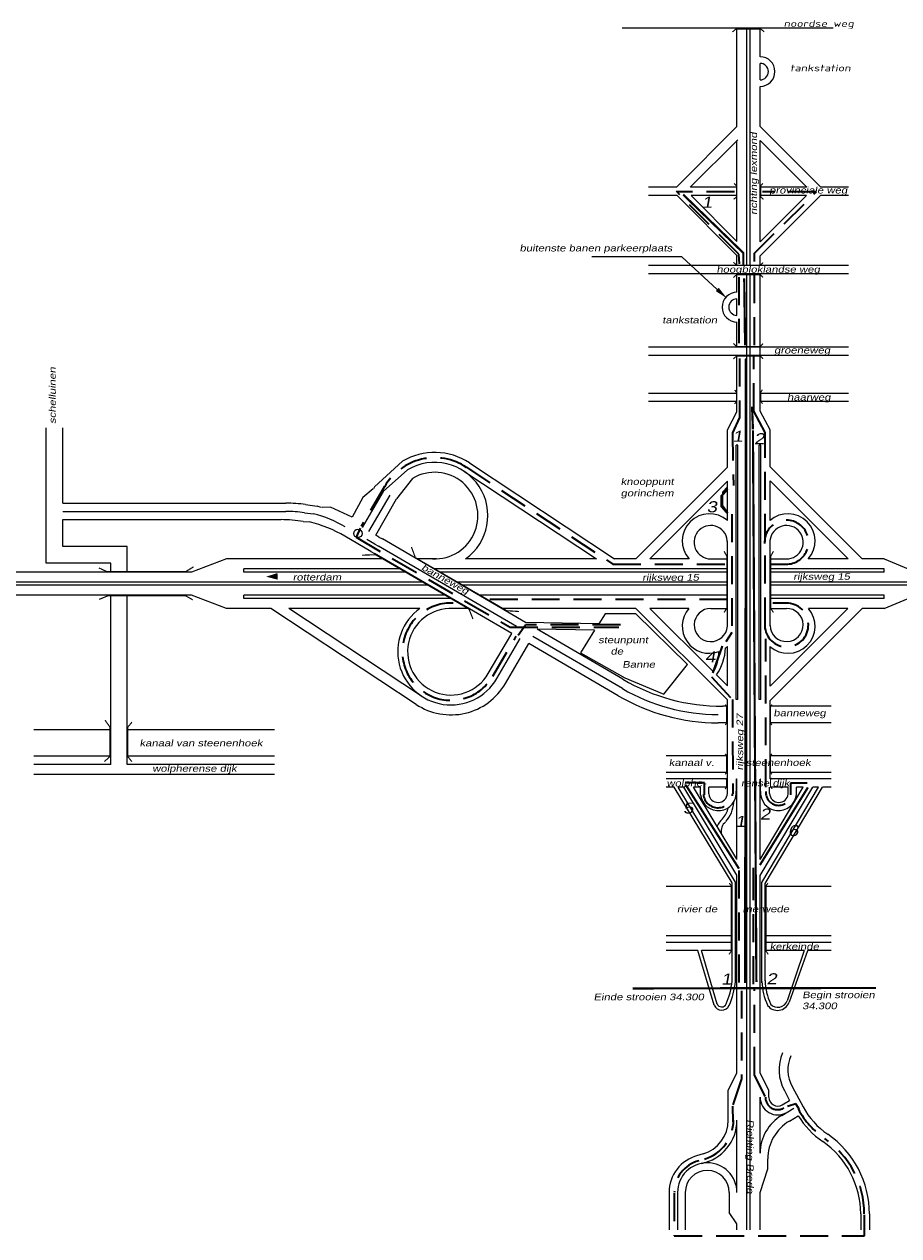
# Model space of a CAD drawing. Header units: metres. Extents: x 534 to 2631, y -2348 to -1484.
# Tile 5 of 10: x 1679 to 1878, y -1996 to -1720. Entities that reach past the tile are written whole.
import ezdxf

# ---------------------------------------------------------------- set-up
doc = ezdxf.new("R2010")
doc.units = ezdxf.units.M
for name, pattern in [('135-8$0$DASHDOT', [25.4, 12.7, -6.35, 0, -6.35]), ('DASHDOT', [1, 0.5, -0.25, 0, -0.25]), ('DASHED', [19.05, 12.7, -6.35])]:
    doc.linetypes.add(name, pattern=pattern)
doc.layers.get('0').update_dxf_attribs({"lineweight": 0})
for name, color, linetype, lineweight in [('135-8$0$STROOI', 7, 'Continuous', 0), ('135-8$0$TEXT', 178, 'Continuous', 0), ('ROUTE4RIJDEN', 10, 'DASHED', 35), ('ROUTE4STROOIEN', 90, 'Continuous', 0), ('ROUTE4TEXT', 4, 'DASHDOT', 0), ('STROOI', 7, 'Continuous', 0), ('Text', 7, 'Continuous', 0)]:
    doc.layers.add(name, color=color, linetype=linetype, lineweight=lineweight)
doc.styles.add('135-8$0$ISO25', font='ISO9.SHX', dxfattribs={"width": 1.5, "oblique": 10})
doc.styles.add('ISO25', font='ARIALN.TTF', dxfattribs={"width": 1.5, "oblique": 10})

msp = doc.modelspace()

# ---------------------------------------------------------------- linework, layer by layer
at = {"color": 0, "ltscale": 0.5}
for p, q in [((1764.91, -1819.76), (1758.56, -1825.57)), ((1760.54, -1826.65), (1766.05, -1821.7)), ((1767.2, -1823.64), (1763.57, -1828.3)), ((1742.92, -1829.61), (1745.54, -1829.97)), ((1742.66, -1831.47), (1744.7, -1831.69)), ((1742.38, -1833.44), (1743.79, -1833.53)), ((1759.58, -1836.96), (1760.4, -1837.38)), ((1757.73, -1840.22), (1758.59, -1840.67)), ((1758.65, -1838.59), (1759.5, -1839.03))]:
    msp.add_line(p, q, dxfattribs=at)
at = {"lineweight": -3, "ltscale": 0.5}
for p, q in [((1758.27, -1826.05), (1755.91, -1827.95)), ((1755.91, -1827.95), (1753.48, -1832.48)), ((1758.84, -1836.53), (1763.57, -1828.3)), ((1748.55, -1830.18), (1746.65, -1830.25)), ((1753.48, -1832.48), (1748.55, -1830.18))]:
    msp.add_line(p, q, dxfattribs=at)
msp.add_circle((1754.79, -1836.15), 0.94, dxfattribs=at)
at = {"layer": '135-8$0$STROOI', "color": 7}
for p, q in [((1862.75, -1721.43), (1814.82, -1721.43)), ((1840.92, -1741.79), (1840.92, -1721.43)), ((1843.17, -1741.76), (1843.17, -1721.43)), ((1843.92, -1741.75), (1843.92, -1721.43)), ((1846.17, -1727.89), (1846.17, -1721.43)), ((1846.16, -1727.19), (1846.16, -1723.44)), ((1846.17, -1727.89), (1846.17, -1727.38)), ((1846.17, -1733.14), (1846.17, -1729.39)), ((1846.17, -1741.73), (1846.17, -1734.64))]:
    msp.add_line(p, q, dxfattribs=at)
msp.add_lwpolyline([(1847.11, -1722.22, 0.263, 0.263, 0), (1846.32, -1721.59, 0.263, 0.263, 0), (1840.68, -1721.59, 0.263, 0.263, 0), (1839.89, -1722.25, 0.263, 0.263, 0)], format="xyseb", dxfattribs=at)
for radius in [3.38, 1.88]:
    msp.add_arc((1846.16, -1731.26), radius, 270, 90, dxfattribs=at)
at = {"layer": 'ROUTE4RIJDEN', "ltscale": 0.5}
for p, q in [((1841.33, -1772.75), (1827.14, -1758.45)), ((1840.36, -1758.57), (1827.14, -1758.57)), ((1844.88, -1772.51), (1858.95, -1758.57)), ((1858.95, -1758.57), (1846.72, -1758.57)), ((1841.46, -1774.95), (1841.33, -1772.75)), ((1844.88, -1793.41), (1844.88, -1772.51)), ((1841.33, -1777.92), (1841.33, -1792.95)), ((1841.46, -1796.4), (1841.46, -1809.84)), ((1844.76, -1808.4), (1844.76, -1795.78)), ((1841.46, -1809.84), (1839.87, -1813.27)), ((1847.33, -1813.19), (1844.76, -1808.4)), ((1839.87, -1813.27), (1840.11, -1825.25)), ((1847.33, -1857.07), (1847.33, -1813.19)), ((1779.47, -1821.13), (1812.74, -1843.13)), ((1760.87, -1825.47), (1755.55, -1834.57)), ((1839.74, -1831.77), (1839.74, -1858.66)), ((1755.34, -1834.95), (1754.36, -1837.03)), ((1754.36, -1837.03), (1789.35, -1857.44)), ((1812.74, -1843.13), (1838.73, -1843.13)), ((1848.43, -1843.13), (1852.1, -1843.13)), ((1838.73, -1851.18), (1783.59, -1851.18)), ((1852.1, -1851.99), (1849.04, -1851.99)), ((1792.89, -1857), (1791.18, -1859.32)), ((1814.42, -1856.88), (1792.89, -1856.88)), ((1785.46, -1868.58), (1790.78, -1859.48)), ((1789.35, -1857.44), (1814.06, -1857.44)), ((1839.74, -1858.66), (1838.4, -1860.74)), ((1847.46, -1893.8), (1847.46, -1860.07)), ((1835.1, -1868.74), (1839.87, -1873.88)), ((1839.87, -1873.88), (1839.99, -1895.27)), ((1833.51, -1892.82), (1829.35, -1892.82)), ((1833.51, -1895.51), (1833.51, -1892.82)), ((1856.88, -1892.86), (1853.09, -1892.86)), ((1853.09, -1892.86), (1853.09, -1895.55)), ((1844.65, -1913.55), (1844.65, -1912.09)), ((1841.33, -1912.72), (1841.33, -1939)), ((1844.65, -1938.49), (1844.65, -1913.55)), ((1844.89, -1959.12), (1844.89, -1939.68)), ((1841.95, -1940), (1841.95, -1960.05)), ((1847.34, -1964.01), (1844.89, -1959.12)), ((1841.95, -1960.05), (1839.99, -1965.91)), ((1839.88, -1966.21), (1840, -1969.75)), ((1854.31, -1965.72), (1852.36, -1966.33)), ((1855.05, -1966.94), (1854.31, -1965.72)), ((1826.67, -1986.01), (1826.67, -1995.66)), ((1869.85, -1995.66), (1869.85, -1990.9)), ((1826.67, -1995.66), (1869.85, -1995.66))]:
    msp.add_line(p, q, dxfattribs=at)
for centre, radius, start, end in [((1772.22, -1832.1), 13.14, 56.5366, 149.7026), ((1852.18, -1838.14), 4.99, 268.7308, 183.1998), ((1775.92, -1863.01), 11.04, 87.2947, 329.7026), ((1852.18, -1856.94), 4.96, 182.1736, 90.8255), ((1836.61, -1895.13), 3.32, 184.848, 357.8412), ((1850.36, -1895.02), 2.89, 174.8817, 352.5273), ((1850.17, -1964.22), 2.8, 180, 300.6388), ((1871.77, -1957.81), 19.2, 208.3469, 235.3327), ((1830.92, -1969.42), 9.2, 286.5454, 359.943), ((1849.02, -1990.71), 20.8, 0, 55.3327), ((1834.16, -1985.85), 7.48, 104.6584, 180)]:
    msp.add_arc(centre, radius, start, end, dxfattribs=at)
at = {"layer": 'ROUTE4STROOIEN', "linetype": 'ByBlock', "const_width": 0.5}
for points in [[(1828.68, -1759.18), (1842.36, -1772.45), (1842.36, -1775.22)], [(1842.56, -1778.19), (1842.76, -1793.44)], [(1842.95, -1796.41), (1842.76, -1938.24)], [(1844.54, -1812.49), (1844.34, -1807.34)], [(1845.33, -1938.04), (1844.54, -1812.75)], [(1838.79, -1826.06), (1837.4, -1827.64), (1837.4, -1830.02), (1838.79, -1831.6)], [(1837.6, -1861.7), (1835.42, -1867.84)], [(1829.28, -1893.27), (1841.37, -1912.28)], [(1846.12, -1911.47), (1857.03, -1893.84)]]:
    msp.add_lwpolyline(points, dxfattribs=at)
at = {"layer": 'ROUTE4TEXT', "linetype": '135-8$0$DASHDOT', "const_width": 0.5}
msp.add_lwpolyline([(1817.19, -1939.49), (1872.49, -1939.38)], dxfattribs=at)
at = {"layer": 'STROOI', "color": 7}
for p, q in [((1840.92, -1743.75), (1840.92, -1741.79)), ((1843.17, -1775.33), (1843.17, -1741.79)), ((1843.93, -1775.33), (1843.93, -1741.79)), ((1846.18, -1743.69), (1846.18, -1741.79)), ((1840.92, -1743.75), (1827.19, -1757.52)), ((1846.18, -1743.69), (1859.97, -1757.52)), ((1840.92, -1769.87), (1840.92, -1746.94)), ((1846.18, -1769.93), (1846.18, -1746.88)), ((1846.18, -1746.88), (1856.79, -1757.52)), ((1827.19, -1757.52), (1820.84, -1757.52)), ((1840.92, -1757.52), (1830.37, -1757.52)), ((1856.79, -1757.52), (1846.18, -1757.52)), ((1866.27, -1757.52), (1859.97, -1757.52)), ((1827.3, -1759.39), (1820.84, -1759.39)), ((1840.92, -1773.06), (1827.3, -1759.39)), ((1840.92, -1769.87), (1830.48, -1759.39)), ((1840.92, -1759.39), (1830.48, -1759.39)), ((1846.18, -1773.12), (1859.86, -1759.39)), ((1846.18, -1769.93), (1856.68, -1759.39)), ((1856.68, -1759.39), (1846.18, -1759.39)), ((1866.27, -1759.39), (1859.86, -1759.39)), ((1840.92, -1775.33), (1840.92, -1773.06)), ((1846.18, -1775.33), (1846.18, -1773.12)), ((1866.27, -1775.33), (1820.84, -1775.33)), ((1866.27, -1777.2), (1820.84, -1777.2)), ((1840.92, -1781.37), (1840.92, -1777.2)), ((1840.92, -1781.37), (1840.92, -1777.2)), ((1843.17, -1793.83), (1843.17, -1777.2)), ((1843.17, -1790.02), (1843.17, -1777.2)), ((1843.93, -1793.83), (1843.93, -1777.2)), ((1843.93, -1790.02), (1843.93, -1777.2)), ((1846.18, -1793.83), (1846.18, -1777.2)), ((1840.92, -1786.62), (1840.92, -1782.87)), ((1840.92, -1786.62), (1840.92, -1782.87)), ((1840.92, -1786.62), (1840.92, -1782.87)), ((1840.92, -1793.83), (1840.92, -1788.12)), ((1840.92, -1790.02), (1840.92, -1788.12)), ((1866.27, -1793.83), (1820.84, -1793.83)), ((1843.17, -1798.65), (1843.17, -1791.9)), ((1843.93, -1798.65), (1843.93, -1791.9)), ((1846.18, -1798.65), (1846.18, -1791.9)), ((1866.27, -1795.7), (1820.84, -1795.7)), ((1840.92, -1808.53), (1840.92, -1795.7)), ((1843.17, -1930.91), (1843.17, -1795.7)), ((1843.93, -1930.91), (1843.93, -1795.7)), ((1846.18, -1808.39), (1846.18, -1795.7)), ((1840.92, -1804.34), (1820.84, -1804.34)), ((1866.27, -1804.34), (1846.18, -1804.34)), ((1840.92, -1806.22), (1820.84, -1806.22)), ((1866.27, -1806.22), (1846.19, -1806.22)), ((1838.73, -1812.62), (1840.92, -1808.53)), ((1848.43, -1812.61), (1846.18, -1808.39)), ((1683.98, -1842.87), (1683.98, -1812.14)), ((1687.73, -1829.27), (1687.73, -1812.14)), ((1838.73, -1821.13), (1838.73, -1812.62)), ((1848.43, -1821.01), (1848.43, -1812.6)), ((1840.73, -1873.83), (1840.73, -1816.13)), ((1841.11, -1816.13), (1840.73, -1816.13)), ((1841.11, -1873.83), (1841.11, -1816.13)), ((1845.99, -1873.83), (1845.99, -1816.13)), ((1846.36, -1816.13), (1845.99, -1816.13)), ((1846.36, -1873.83), (1846.36, -1816.13)), ((1780.13, -1820.13), (1813.1, -1841.93)), ((1838.73, -1821.13), (1817.92, -1841.93)), ((1848.43, -1821.01), (1869.37, -1841.93)), ((1778.89, -1822.01), (1809.02, -1841.93)), ((1838.73, -1824.31), (1821.1, -1841.93)), ((1838.73, -1833.23), (1838.73, -1824.31)), ((1848.43, -1833.21), (1848.43, -1824.19)), ((1848.43, -1824.19), (1866.18, -1841.93)), ((1760.54, -1826.65), (1755.79, -1834.77)), ((1758.56, -1825.57), (1758.3, -1826.03)), ((1838.73, -1825.6), (1837.6, -1826.75)), ((1837.6, -1826.75), (1837.6, -1829.83)), ((1687.73, -1829.27), (1738.39, -1829.27)), ((1762.03, -1827.46), (1757.2, -1835.73)), ((1837.6, -1829.83), (1838.73, -1831.43)), ((1687.73, -1831.14), (1738.39, -1831.14)), ((1687.73, -1833.02), (1737.37, -1833.02)), ((1687.73, -1839.12), (1687.73, -1833.02)), ((1757.73, -1840.22), (1751.84, -1836.78)), ((1758.65, -1838.59), (1756.8, -1837.51)), ((1759.58, -1836.96), (1758.84, -1836.53)), ((1792.87, -1856.36), (1760.4, -1837.38)), ((1838.73, -1857.2), (1838.73, -1837.93)), ((1848.43, -1857.15), (1848.43, -1837.65)), ((1702.37, -1839.12), (1687.73, -1839.12)), ((1702.37, -1844.93), (1702.37, -1839.12)), ((1789.74, -1858.87), (1758.59, -1840.67)), ((1790.81, -1857.32), (1759.5, -1839.03)), ((1698.62, -1842.87), (1683.98, -1842.87)), ((1698.62, -1844.93), (1698.62, -1842.87)), ((1724.96, -1841.93), (1716.98, -1844.93)), ((1760.74, -1841.93), (1724.96, -1841.93)), ((1772.68, -1841.93), (1768.18, -1841.93)), ((1809.02, -1841.93), (1779.26, -1841.93)), ((1817.92, -1841.93), (1813.1, -1841.93)), ((1830.02, -1841.93), (1821.1, -1841.93)), ((1834.95, -1841.93), (1838.73, -1841.93)), ((1848.43, -1841.93), (1852.1, -1841.93)), ((1866.18, -1841.93), (1857.11, -1841.93)), ((1874.38, -1841.93), (1869.37, -1841.93)), ((1874.38, -1841.93), (1881.61, -1844.93)), ((1716.98, -1844.93), (1659.3, -1844.93)), ((1764.59, -1844.18), (1728.9, -1844.18)), ((1728.9, -1844.93), (1728.9, -1844.18)), ((1765.88, -1844.93), (1728.9, -1844.93)), ((1838.73, -1844.18), (1772.03, -1844.18)), ((1838.73, -1844.93), (1773.32, -1844.93)), ((1874.38, -1844.18), (1848.43, -1844.18)), ((1874.38, -1844.93), (1848.43, -1844.93)), ((1874.38, -1844.93), (1874.38, -1844.18)), ((1769.73, -1847.18), (1650.67, -1847.18)), ((1771.01, -1847.93), (1650.67, -1847.93)), ((1838.73, -1847.18), (1777.17, -1847.18)), ((1838.73, -1847.93), (1778.45, -1847.93)), ((1912.24, -1847.18), (1848.43, -1847.18)), ((1912.24, -1847.93), (1848.43, -1847.93)), ((1716.96, -1850.18), (1650.67, -1850.18)), ((1698.62, -1888.62), (1698.62, -1850.18)), ((1698.62, -1850.93), (1698.62, -1850.18)), ((1702.37, -1888.62), (1702.37, -1850.18)), ((1724.95, -1853.18), (1716.96, -1850.18)), ((1774.87, -1850.18), (1728.9, -1850.18)), ((1728.9, -1850.93), (1728.9, -1850.18)), ((1776.15, -1850.93), (1728.9, -1850.93)), ((1838.73, -1850.18), (1782.31, -1850.18)), ((1874.38, -1850.18), (1848.43, -1850.18)), ((1874.38, -1850.93), (1848.43, -1850.93)), ((1874.38, -1850.93), (1874.38, -1850.18)), ((1874.38, -1853.18), (1881.61, -1850.18)), ((1735.04, -1853.18), (1724.95, -1853.18)), ((1768.02, -1874.98), (1735.04, -1853.18)), ((1769.26, -1873.1), (1739.13, -1853.18)), ((1768.88, -1853.18), (1739.13, -1853.18)), ((1780.01, -1853.18), (1776.39, -1853.18)), ((1817.97, -1853.18), (1787.44, -1853.18)), ((1810.99, -1854.43), (1809.55, -1856.65)), ((1811.51, -1854.43), (1810.99, -1854.43)), ((1817.96, -1854.43), (1811.51, -1854.43)), ((1829.66, -1865.95), (1817.96, -1854.43)), ((1838.73, -1873.93), (1817.97, -1853.18)), ((1829.97, -1853.18), (1821.15, -1853.18)), ((1835.55, -1867.57), (1821.15, -1853.18)), ((1835.01, -1853.18), (1838.73, -1853.18)), ((1848.43, -1874.06), (1869.32, -1853.18)), ((1848.43, -1870.87), (1866.13, -1853.18)), ((1848.43, -1853.18), (1852.13, -1853.18)), ((1866.13, -1853.18), (1857.16, -1853.18)), ((1874.38, -1853.18), (1869.32, -1853.18)), ((1809.55, -1856.65), (1792.87, -1856.36)), ((1784.42, -1867.98), (1789.74, -1858.87)), ((1786.36, -1869.11), (1791.68, -1860.01)), ((1814.88, -1871.39), (1794.57, -1859.52)), ((1814.95, -1869.26), (1795.52, -1857.9)), ((1808.57, -1858.13), (1795.52, -1857.9)), ((1797.6, -1859.12), (1795.52, -1857.9)), ((1808.57, -1858.13), (1805.4, -1863.29)), ((1788.31, -1870.25), (1793.63, -1861.14)), ((1813.94, -1873.01), (1793.63, -1861.14)), ((1838.73, -1870.75), (1838.73, -1861.82)), ((1848.43, -1870.87), (1848.43, -1861.85)), ((1805.4, -1863.29), (1815.46, -1868.96)), ((1824.32, -1872.65), (1829.66, -1865.95)), ((1838.73, -1870.75), (1836.27, -1868.3)), ((1815.46, -1868.96), (1824.32, -1872.65)), ((1841.11, -1873.83), (1840.73, -1873.83)), ((1846.36, -1873.83), (1845.99, -1873.83)), ((1838.73, -1875.41), (1837.67, -1875.41)), ((1838.73, -1893.79), (1838.73, -1873.93)), ((1848.43, -1891.92), (1848.43, -1874.06)), ((1862.31, -1875.41), (1848.43, -1875.41)), ((1838.73, -1879.16), (1836.65, -1879.16)), ((1862.31, -1879.16), (1848.43, -1879.16)), ((1698.62, -1880.75), (1681.18, -1880.75)), ((1735.87, -1880.75), (1702.37, -1880.75)), ((1698.62, -1886.75), (1681.18, -1886.75)), ((1735.87, -1886.75), (1702.37, -1886.75)), ((1838.73, -1886.66), (1824.79, -1886.66)), ((1862.31, -1886.66), (1848.43, -1886.66)), ((1698.62, -1888.62), (1681.18, -1888.62)), ((1735.87, -1888.62), (1702.37, -1888.62)), ((1735.87, -1890.87), (1681.18, -1890.87)), ((1838.73, -1890.42), (1824.79, -1890.42)), ((1838.73, -1891.92), (1824.79, -1891.92)), ((1840.77, -1891.92), (1840.92, -1891.92)), ((1840.77, -1894.66), (1840.77, -1891.92)), ((1840.92, -1910.24), (1840.92, -1891.92)), ((1846.18, -1910.19), (1846.18, -1891.93)), ((1846.28, -1891.93), (1846.18, -1891.93)), ((1846.28, -1894.66), (1846.28, -1891.93)), ((1862.31, -1890.42), (1848.43, -1890.42)), ((1862.31, -1891.92), (1848.43, -1891.92)), ((1826.68, -1893.79), (1824.79, -1893.79)), ((1839.8, -1915.54), (1826.68, -1893.79)), ((1840.55, -1915.33), (1827.56, -1893.79)), ((1828.87, -1893.79), (1827.56, -1893.79)), ((1840.92, -1913.77), (1828.87, -1893.79)), ((1840.92, -1910.14), (1831.06, -1893.79)), ((1832.64, -1893.79), (1831.06, -1893.79)), ((1832.64, -1895.55), (1832.64, -1893.79)), ((1834.5, -1895.31), (1834.51, -1893.79)), ((1838.73, -1893.79), (1834.51, -1893.79)), ((1838.73, -1895.21), (1838.73, -1893.79)), ((1846.18, -1913.85), (1858.16, -1893.79)), ((1846.18, -1910.19), (1855.98, -1893.79)), ((1846.55, -1915.42), (1859.47, -1893.79)), ((1847.3, -1915.63), (1860.35, -1893.79)), ((1848.33, -1895.21), (1848.33, -1893.79)), ((1852.55, -1893.79), (1848.43, -1893.79)), ((1852.56, -1895.31), (1852.55, -1893.79)), ((1854.42, -1895.55), (1854.42, -1893.79)), ((1855.98, -1893.79), (1854.42, -1893.79)), ((1859.47, -1893.79), (1858.16, -1893.79)), ((1862.31, -1893.79), (1860.35, -1893.79)), ((1840.92, -1953.51), (1840.92, -1913.77)), ((1846.18, -1953.51), (1846.18, -1913.85)), ((1839.8, -1916.31), (1824.79, -1916.31)), ((1839.8, -1937.87), (1839.8, -1915.54)), ((1840.55, -1915.36), (1840.55, -1915.33)), ((1840.55, -1937.93), (1840.55, -1915.36)), ((1846.55, -1915.44), (1846.55, -1915.42)), ((1846.55, -1938.21), (1846.55, -1915.44)), ((1847.3, -1937.76), (1847.3, -1915.62)), ((1862.31, -1916.31), (1847.3, -1916.31)), ((1839.8, -1927.54), (1824.79, -1927.54)), ((1862.31, -1927.54), (1847.3, -1927.54)), ((1839.8, -1929.04), (1824.79, -1929.04)), ((1832.05, -1930.91), (1824.79, -1930.91)), ((1835.73, -1943.28), (1832.05, -1930.91)), ((1839.8, -1930.91), (1832.83, -1930.91)), ((1836.45, -1943.07), (1832.83, -1930.91)), ((1843.17, -1994.29), (1843.17, -1930.91)), ((1843.92, -1994.29), (1843.92, -1930.91)), ((1862.31, -1929.04), (1847.3, -1929.04)), ((1856.18, -1930.91), (1847.3, -1930.91)), ((1856.18, -1930.91), (1852.33, -1942.27)), ((1856.92, -1930.92), (1852.76, -1942.62)), ((1862.31, -1930.91), (1856.97, -1930.91)), ((1840.92, -1958.72), (1840.92, -1944.4)), ((1846.17, -1958.72), (1846.17, -1944.4)), ((1838.93, -1962.58), (1840.92, -1958.72)), ((1848.17, -1962.58), (1846.17, -1958.72)), ((1853.44, -1961.75), (1855.93, -1966.36)), ((1838.92, -1969.42), (1838.93, -1962.58)), ((1846.17, -1976.93), (1846.17, -1964.22)), ((1848.17, -1964.22), (1848.17, -1962.58)), ((1851.68, -1962.7), (1852.88, -1964.93)), ((1851.08, -1968.33), (1853.84, -1966.7)), ((1851.19, -1965.94), (1852.88, -1964.93)), ((1840.92, -1985.85), (1840.92, -1969.42)), ((1852.83, -1969.62), (1854.82, -1968.44)), ((1833.2, -1977.09), (1831.69, -1977.54)), ((1847.92, -1980.48), (1847.92, -1978.22)), ((1846.17, -1985.85), (1847.92, -1980.48)), ((1825.48, -1985.85), (1825.48, -1994.29)), ((1827.41, -1985.85), (1827.41, -1994.29)), ((1829.16, -1985.85), (1829.16, -1994.29)), ((1839.16, -1985.85), (1839.16, -1990.39)), ((1846.17, -1994.29), (1846.17, -1985.85)), ((1840.92, -1992.96), (1839.16, -1990.38)), ((1869.02, -1990.71), (1869.02, -1994.29)), ((1871.02, -1990.71), (1871.02, -1994.29)), ((1840.92, -1994.29), (1840.92, -1992.96))]:
    msp.add_line(p, q, dxfattribs=at)
at = {"layer": 'STROOI', "ltscale": 0.5}
msp.add_line((1830.29, -1757.52), (1841.1, -1746.72), dxfattribs=at)
at = {"layer": 'STROOI', "color": 7, "const_width": 0.263}
for points in [[(1840.16, -1760.27), (1840.8, -1759.73), (1840.8, -1757.19), (1840.25, -1756.65)], [(1846.93, -1760.27), (1846.3, -1759.73), (1846.3, -1757.19), (1846.84, -1756.65)], [(1846.85, -1774.62), (1846.22, -1775.25), (1840.84, -1775.25), (1840.1, -1774.56)], [(1846.85, -1777.99), (1846.22, -1777.36), (1840.84, -1777.36), (1840.1, -1778.04)], [(1846.85, -1793.06), (1846.22, -1793.69), (1840.84, -1793.69), (1840.1, -1793.01)], [(1846.85, -1796.47), (1846.22, -1795.84), (1840.84, -1795.84), (1840.1, -1796.52)], [(1840.37, -1806.72), (1840.79, -1806.19), (1840.79, -1804.13), (1840.42, -1803.55)], [(1846.73, -1806.67), (1846.31, -1806.15), (1846.31, -1804.09), (1846.68, -1803.51)], [(1755.74, -1841.09), (1758.78, -1840.98), (1780.03, -1853.34), (1780.93, -1855.58)], [(1766.95, -1839.23), (1767.85, -1841.65), (1788.63, -1853.7), (1791.42, -1853.88)], [(1837.98, -1854.1), (1838.6, -1853.17), (1838.6, -1841.32), (1837.98, -1840.2)], [(1849.2, -1854.1), (1848.58, -1853.17), (1848.58, -1841.32), (1849.2, -1840.2)], [(1717.45, -1843.74), (1715.71, -1844.79), (1697.69, -1844.79), (1695.94, -1843.98)], [(1696.01, -1851.13), (1697.99, -1850.31), (1715.66, -1850.31), (1717.28, -1851.24)], [(1838.26, -1879.66), (1838.58, -1879.22), (1838.58, -1875.41), (1838.24, -1875.01)], [(1848.84, -1879.66), (1848.53, -1879.22), (1848.53, -1875.41), (1848.87, -1875.01)], [(1697.21, -1887.95), (1698.47, -1886.81), (1698.47, -1880.13), (1697.32, -1878.55)], [(1703.43, -1887.98), (1702.48, -1886.8), (1702.48, -1880.19), (1703.45, -1879.01)], [(1838.26, -1890.85), (1838.58, -1890.41), (1838.58, -1886.6), (1838.24, -1886.2)], [(1848.84, -1890.85), (1848.53, -1890.41), (1848.53, -1886.6), (1848.87, -1886.2)], [(1838.22, -1894.23), (1838.59, -1893.63), (1838.59, -1892.16), (1838.24, -1891.72)], [(1848.9, -1894.18), (1848.53, -1893.58), (1848.53, -1892.11), (1848.87, -1891.66)], [(1839.11, -1931.76), (1839.62, -1931.02), (1839.62, -1916.13), (1839.16, -1915.55)], [(1848.03, -1931.76), (1847.52, -1931.02), (1847.52, -1916.13), (1847.97, -1915.55)]]:
    msp.add_lwpolyline(points, dxfattribs=at)
at = {"layer": 'STROOI', "color": 7}
for centre, radius, start, end in [((1840.92, -1784.75), 3.38, 90, 270), ((1840.92, -1784.75), 1.88, 90, 270), ((1772.22, -1832.1), 14.34, 56.5366, 120.6567), ((1772.22, -1832.1), 12.09, 305.6205, 120.665), ((1772.22, -1832.1), 9.84, 267.2947, 120.6771), ((1738.39, -1859.27), 30, 81.3135, 90), ((1738.39, -1859.27), 28.12, 81.2692, 90), ((1737.72, -1858.93), 28.12, 59.7026, 75.6406), ((1737.72, -1858.93), 30, 73.0034, 74.8982), ((1834.64, -1837.85), 6.17, 48.4534, 221.4425), ((1852.49, -1837.85), 6.17, 318.5575, 131.2153), ((1737.37, -1863.02), 30, 80.384, 90), ((1736.7, -1862.68), 30, 59.7026, 76.3279), ((1834.95, -1838.14), 3.79, 356.782, 269.899), ((1852.18, -1838.14), 3.79, 268.7308, 183.1998), ((1775.92, -1863.01), 12.09, 125.6205, 329.7026), ((1775.92, -1863.01), 9.84, 87.2947, 329.7026), ((1834.64, -1857.21), 6.17, 139.255, 290.2054), ((1834.97, -1856.95), 3.77, 89.4915, 356.1597), ((1852.49, -1857.21), 6.17, 228.4534, 40.745), ((1852.18, -1856.94), 3.76, 182.1736, 90.8255), ((1825.78, -1861.33), 12.59, 326.3983, 356.3242), ((1834.64, -1857.21), 6.17, 306.9976, 311.5466), ((1828.62, -1863.28), 8.16, 328.2074, 1.9832), ((1775.92, -1863.01), 14.34, 236.5366, 329.7026), ((1837.67, -1830.38), 45.03, 239.7026, 270), ((1836.65, -1834.13), 45.03, 239.7026, 270), ((1836.65, -1834.13), 43.15, 239.7026, 270), ((1836.69, -1895.02), 4.09, 187.4727, 5.1183), ((1836.61, -1895.13), 2.12, 184.848, 357.8412), ((1850.36, -1895.02), 4.09, 174.8817, 352.5273), ((1850.44, -1895.13), 2.12, 182.1588, 355.152), ((1833.45, -1897.23), 5.61, 318.3446, 347.4208), ((1832.62, -1896.69), 7.59, 319.5916, 355.7159), ((1841.1, -1904.76), 5.14, 132.2951, 155.9084), ((1839.88, -1903.73), 2.57, 127.5199, 191.2848), ((1823.85, -1936.45), 16.01, 335.791, 354.9636), ((1823.76, -1936.42), 16.86, 335.8175, 354.8936), ((1860.71, -1937.31), 14.17, 182.4427, 205.0891), ((1860.51, -1937.38), 13.21, 181.277, 205.2574), ((1850.13, -1941.69), 2.79, 215.9426, 340.4423), ((1850.23, -1941.56), 2.22, 221.2614, 341.2879), ((1837.44, -1942.58), 1.85, 202.3888, 336.2962), ((1837.44, -1942.58), 1.1, 202.3888, 336.2962), ((1860.48, -1957.95), 10, 157.3403, 208.3469), ((1860.48, -1957.95), 8, 156.5175, 208.3469), ((1850.17, -1964.22), 4, 180, 300.6388), ((1850.17, -1964.22), 2, 180.057, 300.6388), ((1871.77, -1957.81), 18, 208.3469, 235.3327), ((1830.92, -1969.42), 10, 281.132, 0), ((1830.92, -1969.42), 8, 286.5454, 359.943), ((1856.17, -1976.93), 10, 120.6388, 180), ((1857.92, -1978.22), 10, 120.6388, 180), ((1871.77, -1957.81), 20, 212.0899, 235.3327), ((1849.02, -1990.71), 22, 0, 55.3327), ((1849.02, -1990.71), 20, 0, 55.3327), ((1834.16, -1985.85), 8.68, 104.6584, 180), ((1834.16, -1985.85), 6.75, 0, 180), ((1834.16, -1985.85), 5, 0, 180)]:
    msp.add_arc(centre, radius, start, end, dxfattribs=at)
at = {"layer": 'Text'}
for p, q in [((1828.36, -1773.36), (1807.97, -1773.36)), ((1836.43, -1780.73), (1828.36, -1773.36))]:
    msp.add_line(p, q, dxfattribs=at)
msp.add_lwpolyline([(1736.54, -1845.9, 1.5, 0, 0), (1733.93, -1845.97, 0, 0, 0)], format="xyseb", dxfattribs=at)
msp.add_solid([(1836.77, -1780.36), (1836.09, -1781.1), (1838.64, -1782.76)], dxfattribs=at)

# ---------------------------------------------------------------- texts
at = {"layer": '135-8$0$TEXT', "style": '135-8$0$ISO25', "oblique": 10, "width": 1.5}
for s, p in [('noordse weg', (1851.53, -1721.09)), ('tankstation', (1852.97, -1731.19))]:
    msp.add_text(s, height=1.5, dxfattribs=at).set_placement(p)
at = {"layer": 'ROUTE4TEXT', "ltscale": 0.5, "char_height": 2.5, "attachment_point": 1, "style": 'ISO25'}
for s, insert, width in [('1', (1832.93, -1759.67), 2.81), ('1', (1839.9, -1812.84), 2.81), ('2', (1844.8, -1813.39), 2.32), ('3', (1834.03, -1828.84), 2.94), ('4', (1833.66, -1862.94), 2.57), ('5', (1828.65, -1897.26), 3.43), ('2', (1846.14, -1898.65), 2.94), ('1', (1840.51, -1900.29), 2.08), ('6', (1852.5, -1902.39), 2.57), ('1', (1837.33, -1936.1), 2.08), ('2', (1847.61, -1936.05), 2.94)]:
    msp.add_mtext(s, dxfattribs=dict(at, insert=insert, width=width))
at = {"layer": 'ROUTE4TEXT', "linetype": '135-8$0$DASHDOT', "char_height": 1.5, "attachment_point": 1, "style": 'ISO25'}
for s, insert, width in [('Einde strooien 34.300', (1808.34, -1940.67), 25.47), ('Begin strooien 34.300', (1855.75, -1940.2), 18.16)]:
    msp.add_mtext(s, dxfattribs=dict(at, insert=insert, width=width))
at = {"layer": 'Text', "style": 'ISO25', "oblique": 10, "width": 1.5}
for s, rotation, p in [('richting lexmond', 90, (1845.46, -1763.81)), ('schelluinen', 90, (1686.15, -1811.28)), ('banneweg', 330.8716, (1769.08, -1844.3)), ('rijksweg 27', 90, (1842.32, -1889.98)), ('Richting Breda', 270, (1843.2, -1969.23))]:
    msp.add_text(s, height=1.5, rotation=rotation, dxfattribs=at).set_placement(p)
for s, p in [('provinciale weg', (1848.24, -1758.94)), ('buitenste banen parkeerplaats', (1791.53, -1772.1)), ('hoogbloklandse weg', (1836.27, -1776.92)), ('tankstation', (1823.95, -1788.44)), ('groeneweg', (1849.36, -1795.28)), ('haarweg', (1852.31, -1805.96)), ('knooppunt', (1814.5, -1825.12)), ('gorinchem', (1814.5, -1827.74)), ('rotterdam', (1739.99, -1846.83)), ('rijksweg 15', (1819.39, -1846.88)), ('rijksweg 15', (1853.7, -1846.68)), ('steunpunt', (1809.38, -1861.08)), ('   de ', (1810.05, -1863.66)), ('  Banne', (1813.44, -1866.65)), ('banneweg', (1849.21, -1877.67)), ('kanaal van steenenhoek', (1705.19, -1884.51)), ('kanaal v.          steenenhoek', (1825.43, -1888.95)), ('wolpherense dijk', (1708.07, -1890.27)), ('wolphe-           rense dijk', (1824.92, -1893.61)), ('rivier de        merwede', (1827.28, -1922.2)), ('kerkeinde', (1848.37, -1930.72))]:
    msp.add_text(s, height=1.5, dxfattribs=at).set_placement(p)

doc.saveas('drawing.dxf')
